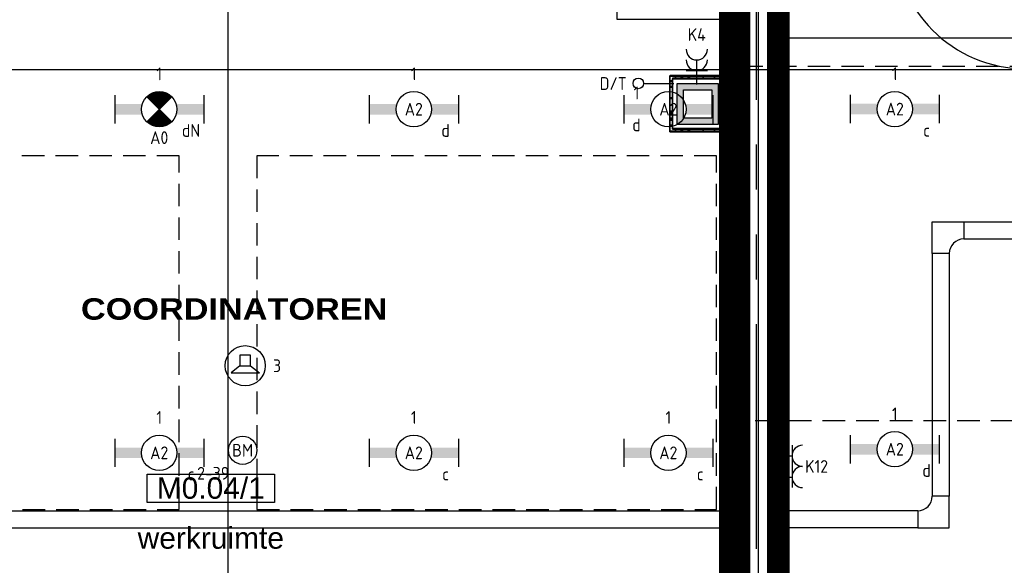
# Model space of a CAD drawing. Header units: millimetres. Extents: x -38031 to 110605, y -22066 to 88711.
# Tile 87 of 150: x 60386 to 67348, y 10046 to 13902. Entities that reach past the tile are written whole.
import ezdxf
from ezdxf.enums import TextEntityAlignment as Align

# ---------------------------------------------------------------- set-up
doc = ezdxf.new("R2010")
doc.units = ezdxf.units.MM
doc.header["$LTSCALE"] = 50
doc.set_wipeout_variables(frame=1)
for name, pattern in [('HIDDEN2', [4.7625, 3.175, -1.5875]), ('PHANTOM', [63.5, 31.75, -6.35, 6.35, -6.35, 6.35, -6.35]), ('STYLE_06', [1.04164, 0.625, -0.20828, 0.06943, -0.13893])]:
    doc.linetypes.add(name, pattern=pattern)
for name, color, linetype in [('AB$1A---_ATTRIB035', 8, 'Continuous'), ('AL$1A---_ALGEMEEN', 8, 'Continuous'), ('Bouwkundig', 8, 'Continuous'), ('EB6511--_ATTRIB', 2, 'Continuous'), ('EL6131--_KG', 3, 'Continuous'), ('EL6222--', 3, 'Continuous'), ('EL6311--', 3, 'Continuous'), ('EL6311--nv', 3, 'Continuous'), ('EL6421--', 3, 'Continuous'), ('EL6441--', 3, 'Continuous'), ('EL6511--', 3, 'Continuous'), ('kaderscheiding', 9, 'Continuous'), ('Kastenscheiding', 4, 'PHANTOM'), ('LICHT_TEXT018', 1, 'Continuous'), ('stramien', 1, 'Continuous'), ('versterkte strook', 7, 'Continuous'), ('Vloerdoos', 3, 'Continuous'), ('Vloerdoos (1e)', 51, 'Continuous'), ('Vloerdoos OUD', 51, 'Continuous')]:
    doc.layers.add(name, color=color, linetype=linetype)
doc.styles.add('Arial', font='ARIAL.TTF')
doc.styles.add('Arial Black', font='txt')
doc.styles.add('BURO-018', font='iso.shx', dxfattribs={"height": 90})
doc.styles.add('NORATT', font='isocp.shx')
doc.styles.get("Standard").update_dxf_attribs({"font": 'iso.shx'})

# ---------------------------------------------------------------- blocks, each defined once
blk = doc.blocks.new('VLOERDOOS')
at = {"layer": 'Vloerdoos'}
for p, q in [((0, 395), (395, 395)), ((0, 395), (0, 0)), ((0, 355), (20, 355)), ((20, 375), (20, 20)), ((20, 375), (375, 375)), ((40, 375), (40, 395)), ((80, 375), (80, 395)), ((90, 375), (90, 395)), ((130, 375), (130, 395)), ((140, 375), (140, 395)), ((235, 375), (235, 395)), ((315, 375), (315, 395)), ((355, 375), (355, 395)), ((375, 375), (375, 20)), ((375, 355), (395, 355)), ((395, 395), (395, 0)), ((0, 315), (20, 315)), ((0, 305), (20, 305)), ((375, 315), (395, 315)), ((375, 305), (395, 305)), ((0, 265), (20, 265)), ((0, 255), (20, 255)), ((375, 265), (395, 265)), ((375, 255), (395, 255)), ((0, 160), (20, 160)), ((375, 160), (395, 160)), ((0, 80), (20, 80)), ((375, 80), (395, 80)), ((0, 40), (20, 40)), ((0, 0), (395, 0)), ((20, 20), (375, 20)), ((40, 0), (40, 20)), ((80, 0), (80, 20)), ((90, 0), (90, 20)), ((130, 0), (130, 20)), ((140, 0), (140, 20)), ((235, 0), (235, 20)), ((315, 0), (315, 20)), ((355, 0), (355, 20)), ((375, 40), (395, 40))]:
    blk.add_line(p, q, dxfattribs=at)
blk = doc.blocks.new('1115B6630')
at = {"color": 0}
for p, q in [((-6.3, 2), (-6.3, -2)), ((6.3, 2), (6.3, -2))]:
    blk.add_line(p, q, dxfattribs=at)
at = {"color": 0, "linetype": 'Continuous'}
blk.add_circle((0, 0), 2.5, dxfattribs=at)
at = {"color": 0}
for points in [[(-2.5, 0.75), (-6.3, 0.75), (-2.5, -0.75), (-6.3, -0.75)], [(2.5, 0.75), (6.3, 0.75), (2.5, -0.75), (6.3, -0.75)]]:
    blk.add_solid(points, dxfattribs=at)
at = {"color": 0, "linetype": 'Continuous', "style": 'BURO-018'}
for tag, p in [('E_GKAST', (0, 8)), ('E_GROEP', (0, 5)), ('E_SGROEP', (4.5, 5)), ('E_ARMCODE', (0, 0)), ('E_SLET', (4.5, -3))]:
    blk.add_attdef(tag, text='', height=1.8, dxfattribs=at).set_placement(p, align=Align.MIDDLE)
blk = doc.blocks.new('E00018')
at = {"color": 0, "linetype": 'Continuous'}
for p, q in [((-1.77, -1.77), (1.77, 1.77)), ((1.77, -1.77), (-1.77, 1.77))]:
    blk.add_line(p, q, dxfattribs=at)
at = {"color": 0, "linetype": 'Continuous', "const_width": 2.5}
for points in [[(-0.88, 0.88, -0.198912), (0, 1.25, -0.198912), (0.88, 0.88, -1)], [(-0.88, -0.88, 0.198912), (0, -1.25, 0.198912), (0.88, -0.88, 1)]]:
    blk.add_lwpolyline(points, format="xyb", dxfattribs=at)
blk = doc.blocks.new('1115B6630-NO1')
at = {"color": 0}
for p, q in [((-6.3, 2), (-6.3, -2)), ((6.3, 2), (6.3, -2))]:
    blk.add_line(p, q, dxfattribs=at)
at = {"color": 0, "linetype": 'Continuous'}
blk.add_circle((0, 0), 2.5, dxfattribs=at)
at = {"color": 0}
for points in [[(-2.5, 0.75), (-6.3, 0.75), (-2.5, -0.75), (-6.3, -0.75)], [(2.5, 0.75), (6.3, 0.75), (2.5, -0.75), (6.3, -0.75)]]:
    blk.add_solid(points, dxfattribs=at)
at = {"color": 0, "zscale": 50}
blk.add_blockref('E00018', (0, 0), dxfattribs=at)
at = {"color": 0, "linetype": 'Continuous', "style": 'BURO-018'}
for tag, p in [('E_GKAST', (0, 8)), ('E_GROEP', (0, 5)), ('E_SGROEP', (4.5, 5)), ('E_ARMCODE', (0, 0)), ('E_SLET', (4.5, -3))]:
    blk.add_attdef(tag, text='', height=1.8, dxfattribs=at).set_placement(p, align=Align.MIDDLE)
blk = doc.blocks.new('E00123')
at = {"color": 0, "linetype": 'Continuous'}
blk.add_circle((0, 0), 2, dxfattribs=at)
at = {"color": 0, "linetype": 'Continuous', "style": 'BURO-018'}
for tag, p in [('E_TEXT1', (0, 4.5)), ('E_TEXT2', (0, 0))]:
    blk.add_attdef(tag, text='', height=1.8, dxfattribs=at).set_placement(p, align=Align.MIDDLE)
at = {"color": 0, "linetype": 'Continuous', "style": 'BURO-018', "flags": 1}
blk.add_attdef('E_MATCODE', (0, 0), '', height=1.8, dxfattribs=at)
blk = doc.blocks.new('E00126')
at = {"color": 0, "linetype": 'Continuous'}
for p, q in [((-3, 4.5), (3, 4.5)), ((-1.5, 1), (-1.5, 4.5)), ((1.5, 1), (1.5, 4.5))]:
    blk.add_line(p, q, dxfattribs=at)
for centre in [(-1.5, 6), (1.5, 6)]:
    blk.add_arc(centre, 1.5, 180, 0, dxfattribs=at)
at = {"color": 0, "linetype": 'Continuous', "style": 'BURO-018'}
for tag, p in [('E_GKAST', (0, 11.5)), ('E_GROEP', (0, 8.5)), ('E_SGROEP', (4.5, 8.5))]:
    blk.add_attdef(tag, text='', height=1.8, dxfattribs=at).set_placement(p, align=Align.MIDDLE)
at = {"color": 0, "linetype": 'Continuous', "style": 'BURO-018', "flags": 1}
for tag, p in [('E_VERMCODE', (13, 8.5)), ('E_MATCODE', (0, 0))]:
    blk.add_attdef(tag, text='', height=1.8, dxfattribs=at).set_placement(p, align=Align.MIDDLE)
blk = doc.blocks.new('E00139')
at = {"color": 0, "linetype": 'Continuous'}
blk.add_line((0, 5.25), (0, 1), dxfattribs=at)
blk.add_circle((0, 6), 0.75, dxfattribs=at)
at = {"color": 7, "style": 'BURO-018'}
for tag, p in [('E_COMMENT1', (0, 12)), ('E_DCOM1', (0, 9))]:
    blk.add_attdef(tag, text='', height=1.8, dxfattribs=at).set_placement(p, align=Align.MIDDLE)
at = {"color": 0, "style": 'BURO-018'}
blk.add_attdef('E_TEXT1', text='', height=1.8, dxfattribs=at).set_placement((2.5, 6), align=Align.MIDDLE)
at = {"color": 0, "linetype": 'Continuous', "style": 'BURO-018', "flags": 1}
blk.add_attdef('E_MATCODE', text='', height=1.8, dxfattribs=at).set_placement((0, 0), align=Align.MIDDLE)
blk = doc.blocks.new('111304A')
at = {"color": 0, "linetype": 'Continuous'}
for p, q in [((0, 1), (0, 4.5)), ((-1.5, 3), (1.5, 3))]:
    blk.add_line(p, q, dxfattribs=at)
for centre in [(0, 6), (0, 4.5)]:
    blk.add_arc(centre, 1.5, 180, 0, dxfattribs=at)
at = {"color": 0, "linetype": 'Continuous', "style": 'BURO-018'}
for tag, p in [('E_GKAST', (0, 11.5)), ('E_GROEP', (0, 8.5)), ('E_SGROEP', (4.5, 8.5))]:
    blk.add_attdef(tag, text='', height=1.8, dxfattribs=at).set_placement(p, align=Align.MIDDLE)
at = {"color": 0, "linetype": 'Continuous', "style": 'BURO-018', "flags": 1}
for tag, p in [('E_VERMCODE', (13, 8.5)), ('E_MATCODE', (0, 0))]:
    blk.add_attdef(tag, text='', height=1.8, dxfattribs=at).set_placement(p, align=Align.MIDDLE)
blk = doc.blocks.new('E00497')
at = {"color": 0}
for p, q in [((0, 0.75), (1, 2)), ((1, -2), (1, 2)), ((0, 0.75), (-1.5, 0.75)), ((0, -0.75), (0, 0.75)), ((-1.5, -0.75), (0, -0.75)), ((0, -0.75), (1, -2))]:
    blk.add_line(p, q, dxfattribs=at)
blk.add_line((-1.5, 0.75), (-1.5, -0.75))
blk.add_circle((0, 0), 2.84, dxfattribs=at)
at = {"color": 0, "linetype": 'Continuous', "style": 'BURO-018'}
blk.add_attdef('E_TEXT1', text='', height=1.8, dxfattribs=at).set_placement((0, 4.5), align=Align.MIDDLE)
at = {"color": 0, "linetype": 'Continuous', "style": 'BURO-018', "flags": 1}
blk.add_attdef('E_MATCODE', text='', height=1.8, dxfattribs=at).set_placement((0, 0), align=Align.MIDDLE)
blk = doc.blocks.new('E-GK-GTC-783C')
at = {"color": 0, "linetype": 'Continuous'}
for p, q in [((-0.5, 60), (0.5, 60)), ((-0.5, -60), (0.5, -60))]:
    blk.add_line(p, q, dxfattribs=at)
blk = doc.blocks.new('E-GK-BS--1-78676767')
at = {"color": 0, "linetype": 'Continuous'}
for p, q in [((-163, -60), (-163, 60)), ((-163, 60), (60, 60)), ((60, 60), (60, -163)), ((60, -163), (-60, -163))]:
    blk.add_line(p, q, dxfattribs=at)
blk.add_arc((-163, -163), 103, 0, 90, dxfattribs=at)
blk = doc.blocks.new('E-GK-BS-1-78676767')
at = {"color": 0, "linetype": 'Continuous'}
for p, q in [((60, 163), (-60, 163)), ((60, -60), (60, 163)), ((-163, 60), (-163, -60)), ((-163, -60), (60, -60))]:
    blk.add_line(p, q, dxfattribs=at)
blk.add_arc((-163, 163), 103, 270, 0, dxfattribs=at)
blk = doc.blocks.new('ruimtenummer')
at = {"layer": 'AL$1A---_ALGEMEEN', "color": 0, "flags": 1}
for tag, p in [('peil', (-450, -397.1)), ('onderdeel', (-450, -669.8))]:
    blk.add_attdef(tag, p, '', height=151.5, dxfattribs=at)
at = {"color": 0}
blk.add_wipeout([(-450, 100), (450, 100), (450, -100), (-450, -100)], dxfattribs=at).dxf.layer = 'AL$1A---_ALGEMEEN'
at = {"layer": 'AL$1A---_ALGEMEEN', "color": 0}
blk.add_lwpolyline([(-450, 100), (450, 100), (450, -100), (-450, -100)], close=True, dxfattribs=at)
at = {"layer": 'AL$1A---_ALGEMEEN', "color": 0, "style": 'Arial'}
blk.add_attdef('ruimtenummer', text='', height=151.5, dxfattribs=at).set_placement((0, 78), align=Align.TOP_CENTER)
blk = doc.blocks.new('tekst 9 pts')
at = {"layer": 'AL$1A---_ALGEMEEN', "color": 0, "style": 'Arial Black'}
blk.add_attdef('naam_ruimte', text='', height=151.5, dxfattribs=at).set_placement((0, -81.3), align=Align.TOP_CENTER)
at = {"layer": 'AL$1A---_ALGEMEEN', "color": 0, "flags": 1}
for tag, p in [('oppervlakte', (-334.4, -1162.5)), ('stramiennummer', (-334.4, -1435.2))]:
    blk.add_attdef(tag, p, '', height=151.5, dxfattribs=at)
blk = doc.blocks.new('tekst 12 pts')
at = {"layer": 'AL$1A---_ALGEMEEN', "color": 0, "style": 'Arial'}
blk.add_attdef('naam_ruimte', text='', height=151.5, dxfattribs=at).set_placement((0, -41.1), align=Align.TOP_CENTER)
at = {"layer": 'AL$1A---_ALGEMEEN', "color": 0, "flags": 1}
for tag, p in [('oppervlakte', (-264.6, -1003)), ('stramiennummer', (-264.6, -1275.7))]:
    blk.add_attdef(tag, p, '', height=151.5, dxfattribs=at)
blk = doc.blocks.new('32x_hout-mk 825-p')
at = {"layer": 'AL$1A---_ALGEMEEN', "color": 0}
blk.add_arc((-4936.4, 0), 930, 180, 270, dxfattribs=at)
blk = doc.blocks.new('200254 W 210e 19-03-2008')
at = {"layer": 'AL$1A---_ALGEMEEN'}
ref = blk.add_blockref('tekst 9 pts', (20272.79, 3256.24), dxfattribs=dict(at, xscale=-0.02, yscale=0.02, zscale=0.02))
ref.add_attrib('naam_ruimte', 'COORDINATOREN', dxfattribs={"layer": 'AB$1A---_ATTRIB035', "height": 3.0302, "style": 'Arial Black'}).set_placement((20272.79, 3254.61), align=Align.TOP_CENTER)
ref = blk.add_blockref('ruimtenummer', (20269.49, 3227.74), dxfattribs=dict(at, xscale=0.02, yscale=0.02, zscale=0.02))
ref.add_attrib('ruimtenummer', 'M0.04/1', dxfattribs={"layer": 'AB$1A---_ATTRIB035', "height": 3.03, "style": 'Arial'}).set_placement((20269.49, 3229.3), align=Align.TOP_CENTER)
ref = blk.add_blockref('tekst 12 pts', (20269.49, 3223.06), dxfattribs=dict(at, xscale=0.02, yscale=0.02, zscale=0.02))
ref.add_attrib('naam_ruimte', 'werkruimte', dxfattribs={"layer": 'AB$1A---_ATTRIB035', "height": 3.03, "style": 'Arial'}).set_placement((20269.49, 3222.24), align=Align.TOP_CENTER)
blk.add_wipeout([(20345.7, 3297.45), (20348.2, 3297.45), (20348.2, 3170.21), (20345.7, 3170.21)]).dxf.layer = 'AL$1A---_ALGEMEEN'
blk.add_lwpolyline([(20345.7, 3297.45), (20348.2, 3297.45), (20348.2, 3170.21), (20345.7, 3170.21)], close=True, dxfattribs=at)
at = {"layer": 'stramien', "linetype": 'STYLE_06', "ltscale": 50}
blk.add_line((20271.95, 2703.35), (20271.95, 4240.03), dxfattribs=at)
at = {"layer": 'AL$1A---_ALGEMEEN', "xscale": 0.02, "yscale": 0.02, "zscale": 0.02}
blk.add_blockref('32x_hout-mk 825-p', (20483.45, 3305.65), dxfattribs=at)
at = {"layer": 'AL$1A---_ALGEMEEN'}
for points in [[(20272.39, 3172.54), (20199.89, 3172.54), (20199.89, 3268.56), (20199.89, 3280.54), (20199.89, 3294.06), (20217.89, 3294.06), (20217.89, 3358.76), (20246.19, 3358.76), (20246.19, 3445.76), (20217.67, 3445.76), (20217.67, 3465.84), (20266.89, 3465.84), (20266.89, 3358.76), (20326.89, 3358.76), (20326.89, 3294.06), (20344.89, 3294.06), (20344.89, 3287.8), (20344.89, 3281.54), (20344.89, 3280.54), (20344.89, 3184.54), (20272.39, 3184.54)], [(20672.89, 3213.37), (20672.89, 3225.37), (20746.79, 3225.37), (20746.79, 3291.37), (20349.89, 3291.37), (20349.89, 3189.37), (20456.89, 3189.37), (20456.89, 3201.37), (20564.89, 3201.37), (20564.89, 3213.37)]]:
    blk.add_lwpolyline(points, close=True, dxfattribs=at)
at = {"layer": 'stramien', "linetype": 'STYLE_06', "ltscale": 50}
blk.add_line((20346.95, 2737.41), (20346.95, 3963.01), dxfattribs=at)
blk = doc.blocks.new('E-GK-END-78')
at = {"color": 0, "linetype": 'Continuous'}
blk.add_line((0, 60), (0, -60), dxfattribs=at)
blk = doc.blocks.new('VLOERDOOS (1e)')
at = {"layer": 'Vloerdoos OUD'}
for p, q in [((0, 395), (395, 395)), ((0, 395), (0, 0)), ((0, 355), (20, 355)), ((20, 375), (20, 20)), ((20, 375), (375, 375)), ((40, 375), (40, 395)), ((80, 375), (80, 395)), ((90, 375), (90, 395)), ((130, 375), (130, 395)), ((140, 375), (140, 395)), ((235, 375), (235, 395)), ((315, 375), (315, 395)), ((355, 375), (355, 395)), ((375, 375), (375, 20)), ((375, 355), (395, 355)), ((395, 395), (395, 0)), ((0, 315), (20, 315)), ((0, 305), (20, 305)), ((375, 315), (395, 315)), ((375, 305), (395, 305)), ((0, 265), (20, 265)), ((0, 255), (20, 255)), ((375, 265), (395, 265)), ((375, 255), (395, 255)), ((0, 160), (20, 160)), ((375, 160), (395, 160)), ((0, 80), (20, 80)), ((375, 80), (395, 80)), ((0, 40), (20, 40)), ((0, 0), (395, 0)), ((20, 20), (375, 20)), ((40, 0), (40, 20)), ((80, 0), (80, 20)), ((90, 0), (90, 20)), ((130, 0), (130, 20)), ((140, 0), (140, 20)), ((235, 0), (235, 20)), ((315, 0), (315, 20)), ((355, 0), (355, 20)), ((375, 40), (395, 40))]:
    blk.add_line(p, q, dxfattribs=at)

msp = doc.modelspace()

# ---------------------------------------------------------------- linework, layer by layer
at = {"layer": 'kaderscheiding', "const_width": 500}
msp.add_lwpolyline([(65580.5, -21815.8), (65580.5, 77005.9)], dxfattribs=at)

# ---------------------------------------------------------------- next in the draw order: block references
at = {"layer": 'Bouwkundig', "xscale": 50, "yscale": 50, "zscale": 50}
msp.add_blockref('200254 W 210e 19-03-2008', (-951737.5, -150797.3), dxfattribs=at)

# ---------------------------------------------------------------- next in the draw order: linework, layer by layer
at = {"layer": 'EL6222--', "linetype": 'Continuous'}
for p, q in [((65035.6, 13160.9), (65035.6, 13450.9)), ((65035.6, 13450.9), (65325.6, 13450.9)), ((65325.6, 13450.9), (65325.6, 13160.9)), ((65080.6, 13405.9), (65280.6, 13405.9)), ((65080.6, 13205.9), (65080.6, 13405.9)), ((65280.6, 13405.9), (65280.6, 13205.9)), ((65325.6, 13160.9), (65035.6, 13160.9)), ((65280.6, 13205.9), (65080.6, 13205.9))]:
    msp.add_line(p, q, dxfattribs=at)
at = {"layer": 'EL6222--'}
for points in [[(65035.6, 13450.9), (65325.6, 13450.9), (65080.6, 13405.9), (65280.6, 13405.9)], [(65080.6, 13205.9), (65035.6, 13160.9), (65080.6, 13405.9), (65035.6, 13450.9)], [(65280.6, 13405.9), (65325.6, 13450.9), (65280.6, 13205.9), (65325.6, 13160.9)], [(65280.6, 13205.9), (65325.6, 13160.9), (65080.6, 13205.9), (65035.6, 13160.9)]]:
    msp.add_solid(points, dxfattribs=at)
at = {"layer": 'Kastenscheiding'}
msp.add_line((65595.2, 3811.7), (65595.2, 14595.1), dxfattribs=at)
at = {"layer": 'LICHT_TEXT018', "linetype": 'HIDDEN2'}
for points in [[(65348.4, 11070.1), (68498.4, 11070.1), (68498.4, 13570.1), (65348.4, 13570.1)], [(58263, 10440.7), (61513, 10440.7), (61513, 12940.7), (58263, 12940.7)], [(62063, 10440.7), (65313, 10440.7), (65313, 12940.7), (62063, 12940.7)]]:
    msp.add_lwpolyline(points, close=True, dxfattribs=at)
at = {"layer": 'versterkte strook'}
msp.add_line((9526.6, 13550), (104346.1, 13550), dxfattribs=at)

# ---------------------------------------------------------------- next in the draw order: block references
at = {"layer": 'EL6131--_KG'}
for name, p, rotation in [('E-GK-BS--1-78676767', (66898.7, 12412.6), 90.00000000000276), ('E-GK-END-78', (65804.3, 10371.5), 180.0000000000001)]:
    msp.add_blockref(name, p, dxfattribs=dict(at, rotation=rotation))
for p, xscale in [((70652.2, 12412.6), 7180.980597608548), ((62512.2, 10371.5), 5819.937043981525)]:
    msp.add_blockref('E-GK-GTC-783C', p, dxfattribs=dict(at, xscale=xscale))
for p, xscale, rotation in [((66898.7, 11392.1), 1715.141961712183, 270.0000000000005), ((66270, 10371.5), 931.4329769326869, 180.0000000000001)]:
    msp.add_blockref('E-GK-GTC-783C', p, dxfattribs=dict(at, xscale=xscale, rotation=rotation))
for name, p in [('E-GK-BS-1-78676767', (66898.7, 10371.5)), ('E-GK-END-78', (65422.2, 10371.5))]:
    msp.add_blockref(name, p, dxfattribs=at)
at = {"layer": 'EL6222--'}
ref = msp.add_blockref('111304A', (65173.3, 13392.8), dxfattribs=dict(at, xscale=50, yscale=50, zscale=50))
ref.add_attrib('E_GROEP', 'K4', dxfattribs={"layer": '0', "color": 1, "linetype": 'Continuous', "height": 90, "style": 'BURO-018'}).set_placement((65173.3, 13797), align=Align.MIDDLE)
ref = msp.add_blockref('E00126', (65622, 10744.6), dxfattribs=dict(at, xscale=50, yscale=50, zscale=50, rotation=270))
ref.add_attrib('E_GROEP', 'K12', dxfattribs={"layer": '0', "color": 1, "linetype": 'Continuous', "height": 90, "style": 'BURO-018'}).set_placement((66020.5, 10744.6), align=Align.MIDDLE)
at = {"layer": 'EL6311--'}
ref = msp.add_blockref('1115B6630', (66573.4, 13270.1), dxfattribs=dict(at, xscale=50, yscale=50, zscale=50))
ref.add_attrib('E_ARMCODE', 'A2', dxfattribs={"layer": '0', "color": 1, "linetype": 'Continuous', "height": 90, "style": 'BURO-018'}).set_placement((66573.4, 13270.1), align=Align.MIDDLE)
ref.add_attrib('E_SLET', 'c', dxfattribs={"layer": '0', "color": 1, "linetype": 'Continuous', "height": 90, "style": 'BURO-018'}).set_placement((66798.4, 13120.1), align=Align.MIDDLE)
ref.add_attrib('E_GROEP', '1', dxfattribs={"layer": '0', "color": 1, "linetype": 'Continuous', "height": 90, "style": 'BURO-018'}).set_placement((66573.4, 13520.1), align=Align.MIDDLE)
ref = msp.add_blockref('1115B6630', (63172.3, 13269.1), dxfattribs=dict(at, xscale=50, yscale=50, zscale=50))
ref.add_attrib('E_ARMCODE', 'A2', dxfattribs={"layer": '0', "color": 1, "linetype": 'Continuous', "height": 90, "style": 'BURO-018'}).set_placement((63172.3, 13269.1), align=Align.MIDDLE)
ref.add_attrib('E_SLET', 'd', dxfattribs={"layer": '0', "color": 1, "linetype": 'Continuous', "height": 90, "style": 'BURO-018'}).set_placement((63397.3, 13119.1), align=Align.MIDDLE)
ref.add_attrib('E_GROEP', '1', dxfattribs={"layer": '0', "color": 1, "linetype": 'Continuous', "height": 90, "style": 'BURO-018'}).set_placement((63172.3, 13519.1), align=Align.MIDDLE)
ref = msp.add_blockref('1115B6630', (64972.3, 13269.1), dxfattribs=dict(at, xscale=50, yscale=50, zscale=50))
ref.add_attrib('E_ARMCODE', 'A2', dxfattribs={"layer": '0', "color": 1, "linetype": 'Continuous', "height": 90, "style": 'BURO-018'}).set_placement((64972.3, 13269.1), align=Align.MIDDLE)
ref.add_attrib('E_SLET', 'd', dxfattribs={"layer": '0', "color": 1, "linetype": 'Continuous', "height": 90, "style": 'BURO-018'}).set_placement((64747.1, 13158.6), align=Align.MIDDLE)
ref.add_attrib('E_GROEP', '1', dxfattribs={"layer": '0', "color": 1, "linetype": 'Continuous', "height": 90, "style": 'BURO-018'}).set_placement((64747.1, 13384), align=Align.MIDDLE)
ref = msp.add_blockref('1115B6630', (61372.3, 10840.7), dxfattribs=dict(at, xscale=50, yscale=50, zscale=50))
ref.add_attrib('E_ARMCODE', 'A2', dxfattribs={"layer": '0', "color": 1, "linetype": 'Continuous', "height": 90, "style": 'BURO-018'}).set_placement((61372.3, 10840.7), align=Align.MIDDLE)
ref.add_attrib('E_SLET', 'c', dxfattribs={"layer": '0', "color": 1, "linetype": 'Continuous', "height": 90, "style": 'BURO-018'}).set_placement((61597.3, 10690.7), align=Align.MIDDLE)
ref.add_attrib('E_GROEP', '1', dxfattribs={"layer": '0', "color": 1, "linetype": 'Continuous', "height": 90, "style": 'BURO-018'}).set_placement((61372.3, 11090.7), align=Align.MIDDLE)
ref = msp.add_blockref('1115B6630', (63172.3, 10840.7), dxfattribs=dict(at, xscale=50, yscale=50, zscale=50))
ref.add_attrib('E_ARMCODE', 'A2', dxfattribs={"layer": '0', "color": 1, "linetype": 'Continuous', "height": 90, "style": 'BURO-018'}).set_placement((63172.3, 10840.7), align=Align.MIDDLE)
ref.add_attrib('E_SLET', 'c', dxfattribs={"layer": '0', "color": 1, "linetype": 'Continuous', "height": 90, "style": 'BURO-018'}).set_placement((63397.3, 10690.7), align=Align.MIDDLE)
ref.add_attrib('E_GROEP', '1', dxfattribs={"layer": '0', "color": 1, "linetype": 'Continuous', "height": 90, "style": 'BURO-018'}).set_placement((63172.3, 11090.7), align=Align.MIDDLE)
ref = msp.add_blockref('1115B6630', (64972.3, 10840.7), dxfattribs=dict(at, xscale=50, yscale=50, zscale=50))
ref.add_attrib('E_ARMCODE', 'A2', dxfattribs={"layer": '0', "color": 1, "linetype": 'Continuous', "height": 90, "style": 'BURO-018'}).set_placement((64972.3, 10840.7), align=Align.MIDDLE)
ref.add_attrib('E_SLET', 'c', dxfattribs={"layer": '0', "color": 1, "linetype": 'Continuous', "height": 90, "style": 'BURO-018'}).set_placement((65197.3, 10690.7), align=Align.MIDDLE)
ref.add_attrib('E_GROEP', '1', dxfattribs={"layer": '0', "color": 1, "linetype": 'Continuous', "height": 90, "style": 'BURO-018'}).set_placement((64972.3, 11090.7), align=Align.MIDDLE)
ref = msp.add_blockref('1115B6630', (66573.4, 10866.3), dxfattribs=dict(at, xscale=50, yscale=50, zscale=50))
ref.add_attrib('E_ARMCODE', 'A2', dxfattribs={"layer": '0', "color": 1, "linetype": 'Continuous', "height": 90, "style": 'BURO-018'}).set_placement((66573.4, 10866.3), align=Align.MIDDLE)
ref.add_attrib('E_SLET', 'd', dxfattribs={"layer": '0', "color": 1, "linetype": 'Continuous', "height": 90, "style": 'BURO-018'}).set_placement((66798.4, 10716.3), align=Align.MIDDLE)
ref.add_attrib('E_GROEP', '1', dxfattribs={"layer": '0', "color": 1, "linetype": 'Continuous', "height": 90, "style": 'BURO-018'}).set_placement((66573.4, 11116.3), align=Align.MIDDLE)
at = {"layer": 'EL6311--nv', "color": 0}
ref = msp.add_blockref('1115B6630-NO1', (61372.3, 13269.1), dxfattribs=dict(at, xscale=50, yscale=50, zscale=50))
ref.add_attrib('E_ARMCODE', 'A0', dxfattribs={"layer": '0', "color": 1, "linetype": 'Continuous', "height": 90, "style": 'BURO-018'}).set_placement((61372.3, 13068.2), align=Align.MIDDLE)
ref.add_attrib('E_SLET', 'dN', dxfattribs={"layer": '0', "color": 1, "linetype": 'Continuous', "height": 90, "style": 'BURO-018'}).set_placement((61597.3, 13119.1), align=Align.MIDDLE)
ref.add_attrib('E_GROEP', '1', dxfattribs={"layer": '0', "color": 1, "linetype": 'Continuous', "height": 90, "style": 'BURO-018'}).set_placement((61372.3, 13519.1), align=Align.MIDDLE)
at = {"layer": 'EL6421--', "linetype": 'HIDDEN2'}
ref = msp.add_blockref('E00497', (61980.3, 11456.5), dxfattribs=dict(at, xscale=50, yscale=50, zscale=50, rotation=270))
ref.add_attrib('E_TEXT1', '3', dxfattribs={"layer": '0', "color": 1, "linetype": 'Continuous', "height": 90, "style": 'BURO-018'}).set_placement((62205.3, 11456.5), align=Align.MIDDLE)
at = {"layer": 'EL6441--'}
ref = msp.add_blockref('E00139', (65060, 13451.9), dxfattribs=dict(at, xscale=50, yscale=50, zscale=50, rotation=90))
ref.add_attrib('E_TEXT1', 'D/T', dxfattribs={"layer": '0', "color": 1, "height": 90, "style": 'BURO-018'}).set_placement((64582, 13450.9), align=Align.MIDDLE)
at = {"layer": 'EL6511--'}
ref = msp.add_blockref('E00123', (61962.1, 10858.9), dxfattribs=dict(at, xscale=50, yscale=50, zscale=50))
ref.add_attrib('E_TEXT2', 'BM', dxfattribs={"layer": 'EB6511--_ATTRIB', "color": 1, "linetype": 'Continuous', "height": 90, "style": 'NORATT'}).set_placement((61962.1, 10858.9), align=Align.MIDDLE)
ref.add_attrib('E_TEXT1', '2-39', dxfattribs={"layer": 'EB6511--_ATTRIB', "color": 1, "linetype": 'Continuous', "height": 90, "style": 'NORATT'}).set_placement((61753.8, 10696.6), align=Align.MIDDLE)
at = {"layer": 'Vloerdoos', "rotation": 90}
msp.add_blockref('VLOERDOOS', (65377.5, 13108.7), dxfattribs=at)
at = {"layer": 'Vloerdoos (1e)', "rotation": 90}
msp.add_blockref('VLOERDOOS (1e)', (65379.9, 13115.8), dxfattribs=at)

doc.saveas('drawing.dxf')
